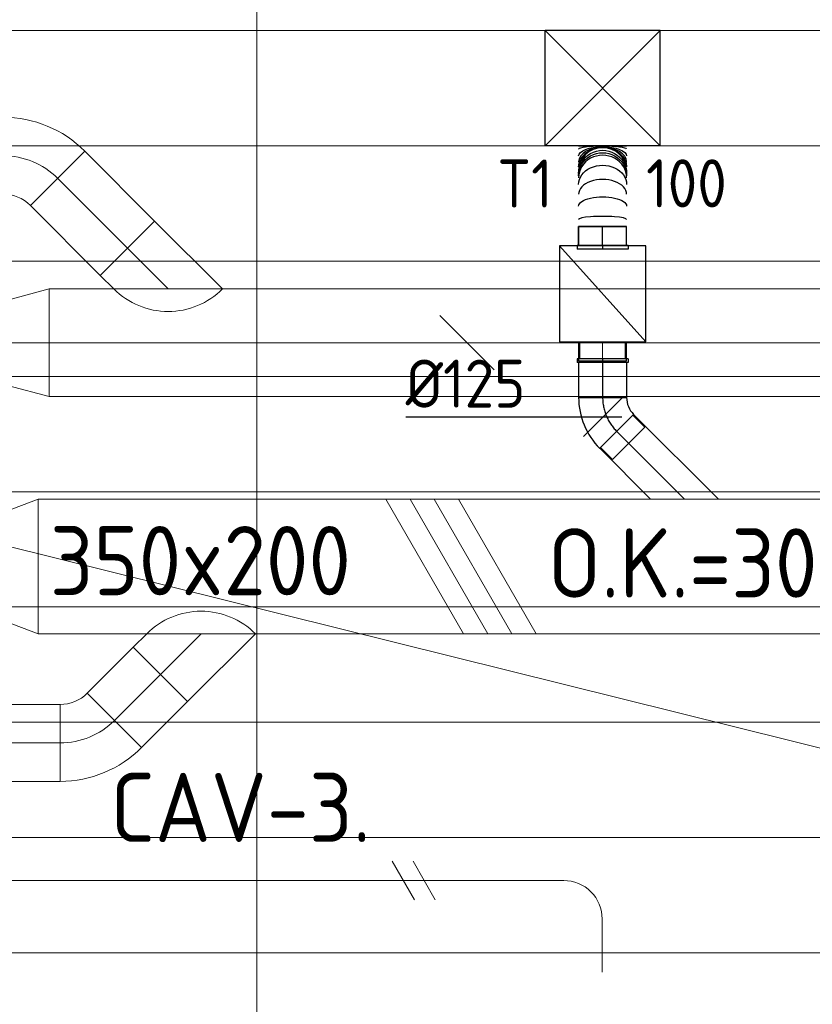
# Model space of a CAD drawing. Header units: millimetres. Extents: x -75017 to 35076, y -1757 to 51354.
# Tile 31 of 41: x -60738 to -58674, y 46312 to 48874. Entities that reach past the tile are written whole.
import ezdxf
from ezdxf.enums import TextEntityAlignment as Align

# ---------------------------------------------------------------- set-up
doc = ezdxf.new("R2010")
doc.units = ezdxf.units.MM
doc.header["$LTSCALE"] = 50
doc.linetypes.add('CENTER2', pattern=[28.575, 19.05, -3.175, 3.175, -3.175])
for name, color, linetype in [('4plfd', 254, 'Continuous'), ('WL570---_TOEVOER', 200, 'Continuous'), ('WL570---_TOEVOER_HL', 1, 'Continuous'), ('WL570---_TOEVOER_RST', 200, 'Continuous'), ('WL570---_TOEVOER_RST_HL', 1, 'Continuous'), ('WM570---_TOEVOER', 2, 'Continuous'), ('WM570---_TOEVOER_PR', 2, 'Continuous'), ('WM570---_TOEVOER_RST_PR', 1, 'Continuous')]:
    doc.layers.add(name, color=color, linetype=linetype)
for name, color, linetype, lineweight in [('WL570---_BESTAAND-HARTLIJN', 161, 'Continuous', 0), ('WL570---_BESTAAND-MAATVOERING', 160, 'Continuous', 0), ('WL570---_BESTAAND-RETOUR', 100, 'Continuous', 0), ('WL570---_BESTAAND-TOEVOER', 200, 'Continuous', 0), ('WL570---_DEMONTEREN', 10, 'Continuous', 0)]:
    doc.layers.add(name, color=color, linetype=linetype, lineweight=lineweight)
doc.layers.get('WL570---_DEMONTEREN').off()
doc.styles.add('BURO-025', font='ISO96.shx', dxfattribs={"height": 125})
doc.styles.add('ISO', font='ISO', dxfattribs={"height": 162})
doc.styles.add('MAATVOERING', font='ISO')

# ---------------------------------------------------------------- blocks, each defined once
blk = doc.blocks.new('OSV28022401040G')
blk.add_lwpolyline([(0, -140), (104.5, -112), (104.5, 112), (0, 140)], close=True)
at = {"layer": 'WL570---_BESTAAND-HARTLIJN'}
blk.add_line((0, 0), (104.5, 0), dxfattribs=at)
blk = doc.blocks.new('VV235020020020002000G')
blk.add_lwpolyline([(0, -175), (200, -100), (200, 100), (0, 175)], close=True)
at = {"invisible_edges": 15}
blk.add_3dface([(0, -175), (200, -100), (200, 100), (0, 175)], dxfattribs=at)
blk = doc.blocks.new('KARO')
for p, q in [((1, 0.5), (0, 0.5)), ((0, -0.5), (1, -0.5))]:
    blk.add_line(p, q)
at = {"invisible_edges": 15}
blk.add_3dface([(0, 0.5), (0, -0.5), (1, -0.5), (1, 0.5)], dxfattribs=at)
at = {"layer": 'WL570---_BESTAAND-HARTLIJN'}
blk.add_line((0, 0), (1, 0), dxfattribs=at)
blk = doc.blocks.new('OBO20000045H')
blk.add_lwpolyline([(100, -82.8, 0.198912), (12.1, 129.3), (-129.3, -12.1, -0.198912), (-100, -82.8)], format="xyb", close=True)
at = {"invisible_edges": 15}
for points in [[(-123.4, -18.6), (29.8, 110), (12.1, 129.3), (-129.3, -12.1)], [(-118.1, -25.5), (45.7, 89.2), (29.8, 110), (-123.4, -18.6)], [(-113.4, -32.8), (59.8, 67.2), (45.7, 89.2), (-118.1, -25.5)], [(-109.4, -40.6), (71.9, 43.9), (59.8, 67.2), (-113.4, -32.8)], [(-106, -48.6), (81.9, 19.8), (71.9, 43.9), (-109.4, -40.6)], [(-103.4, -57), (89.8, -5.2), (81.9, 19.8), (-106, -48.6)], [(-101.5, -65.5), (95.4, -30.7), (89.8, -5.2), (-103.4, -57)], [(-100.4, -74.1), (98.9, -56.7), (95.4, -30.7), (-101.5, -65.5)], [(-100, -82.8), (100, -82.8), (98.9, -56.7), (-100.4, -74.1)]]:
    blk.add_3dface(points, dxfattribs=at)
at = {"layer": 'WL570---_BESTAAND-HARTLIJN'}
blk.add_arc((-200, -82.8), 200, 0, 45, dxfattribs=at)
blk = doc.blocks.new('OZA2500200045R')
blk.add_lwpolyline([(141.4, 0), (176.8, 35.4), (35.4, 176.8), (-141.4, 0)])
at = {"layer": 'WL570---_BESTAAND-HARTLIJN'}
blk.add_line((0, 0), (106.1, 106.1), dxfattribs=at)
at = {"layer": 'WL570---_BESTAAND-RETOUR'}
blk.add_arc((0, 141.4), 200, 225, 315, dxfattribs=at)
blk = doc.blocks.new('OBO10000090H')
blk.add_lwpolyline([(50, -100, 0.414214), (-100, 50), (-100, -50, -0.414214), (-50, -100)], format="xyb", close=True)
at = {"invisible_edges": 15}
for points in [[(-91.3, -50.8), (-74, 47.7), (-100, 50), (-100, -50)], [(-82.9, -53), (-48.7, 41), (-74, 47.7), (-91.3, -50.8)], [(-75, -56.7), (-25, 29.9), (-48.7, 41), (-82.9, -53)], [(-67.9, -61.7), (-3.6, 14.9), (-25, 29.9), (-75, -56.7)], [(-61.7, -67.9), (14.9, -3.6), (-3.6, 14.9), (-67.9, -61.7)], [(-56.7, -75), (29.9, -25), (14.9, -3.6), (-61.7, -67.9)], [(-53, -82.9), (41, -48.7), (29.9, -25), (-56.7, -75)], [(-50.8, -91.3), (47.7, -74), (41, -48.7), (-53, -82.9)], [(-50, -100), (50, -100), (47.7, -74), (-50.8, -91.3)]]:
    blk.add_3dface(points, dxfattribs=at)
at = {"layer": 'WL570---_BESTAAND-HARTLIJN'}
blk.add_arc((-100, -100), 100, 0, 90, dxfattribs=at)
blk = doc.blocks.new('MVLINE')
blk.add_line((35.4, -35.4), (-35.4, 35.4))
blk = doc.blocks.new('KARH')
for p, q in [((1, 0.5), (0, 0.5)), ((0, -0.5), (1, -0.5))]:
    blk.add_line(p, q)
at = {"invisible_edges": 15}
blk.add_3dface([(0, 0.5), (0, -0.5), (1, -0.5), (1, 0.5)], dxfattribs=at)
blk = doc.blocks.new('OZA2800200045L')
blk.add_lwpolyline([(-141.4, 0), (-176.8, 35.4), (-35.4, 176.8), (141.4, 0)])
at = {"layer": 'WL570---_BESTAAND-HARTLIJN'}
blk.add_line((0, 0), (-106.1, 106.1), dxfattribs=at)
at = {"layer": 'WL570---_BESTAAND-RETOUR'}
blk.add_arc((0, 141.4), 200, 225, 315, dxfattribs=at)
blk = doc.blocks.new('UISO')
for p, q in [((0, 0.18), (1, 0.7574)), ((0, 0), (1, 0.5774))]:
    blk.add_line(p, q)
at = {"layer": 'WL570---_BESTAAND-TOEVOER'}
for p, q in [((0, 0.36), (1, 0.9374)), ((0, -0.18), (1, 0.3974))]:
    blk.add_line(p, q, dxfattribs=at)
blk = doc.blocks.new('VBX1251250012525000')
blk.add_lwpolyline([(50, -112.5), (300, -112.5), (300, 112.5), (50, 112.5)], close=True)
for points in [[(50, 62.5), (0, 62.5), (0, -62.5), (50, -62.5)], [(300, -62.5), (350, -62.5), (350, 62.5), (300, 62.5)]]:
    blk.add_lwpolyline(points)
at = {"layer": 'WL570---_BESTAAND-HARTLIJN'}
blk.add_line((300, 0), (350, 0), dxfattribs=at)
at = {"layer": 'WL570---_BESTAAND-TOEVOER'}
blk.add_line((50, -112.5), (300, 112.5), dxfattribs=at)
blk = doc.blocks.new('*U261')
at = {"color": 0, "ltscale": 10}
for p, q in [((-5, 66.5, -2700), (5, 66.5, -2700)), ((-5, 66.5, -2700), (-5, -66.5, -2700)), ((-5, 66.5, -2700), (-5, -66.5, -2700)), ((5, 66.5, -2700), (5, -66.5, -2700)), ((5, 66.5, -2700), (5, -66.5, -2700)), ((-5, -66.5, -2700), (5, -66.5, -2700))]:
    blk.add_line(p, q, dxfattribs=at)
at = {"layer": 'WL570---_TOEVOER_HL', "linetype": 'CENTER2'}
blk.add_line((-5, 0, -2700), (5, 0, -2700), dxfattribs=at)
at = {"layer": 'WM570---_TOEVOER_PR', "color": 2, "style": 'BURO-025'}
blk.add_attdef('POSNR', text='', height=250, dxfattribs=at).set_placement((0, 0), align=Align.MIDDLE)
blk = doc.blocks.new('Block plafond 7e noord')
at = {"color": 8, "linetype": 'Continuous', "lineweight": 13}
for p, q in [((13050, -150), (13050, -7050)), ((150, -1350), (22347.2, -1350)), ((150, -1650), (22347.2, -1650)), ((150, -1950), (22347.2, -1950)), ((150, -1950), (22347.2, -1950)), ((150, -2250), (22347.2, -2250)), ((150, -2550), (22347.2, -2550)), ((150, -2850), (22347.2, -2850)), ((150, -3150), (22347.2, -3150)), ((150, -3450), (22347.2, -3450)), ((150, -3750), (22347.2, -3750))]:
    blk.add_line(p, q, dxfattribs=at)
at = {"layer": '4plfd', "linetype": 'Continuous', "lineweight": 18, "flags": 128}
blk.add_lwpolyline([(15090.2, -5799.8), (15095.2, -5799.9, 0.465532), (16082.1, -4670.6), (16075.8, -4629.7), (15914.9, -3564.8), (12379.6, -2686.2), (12379.6, -2686.2), (11921.1, -4555.5), (11615.9, -5799.7)], format="xyb", close=True, dxfattribs=at)
blk = doc.blocks.new('*U451')
at = {"color": 0, "ltscale": 10}
for p, q in [((150, 150, -2500), (-150, 150, -2500)), ((-150, -150, -2500), (-150, 150, -2500)), ((150, -150, -2500), (-150, 150, -2500)), ((-150, -150, -2500), (150, 150, -2500)), ((150, -150, -2500), (150, 150, -2500)), ((150, -150, -2500), (-150, -150, -2500))]:
    blk.add_line(p, q, dxfattribs=at)
at = {"layer": 'WL570---_TOEVOER_RST_HL', "linetype": 'CENTER2'}
blk.add_circle((0, 0, -2500), 0.075, dxfattribs=at)
at = {"layer": 'WL570---_TOEVOER_RST', "color": 2, "style": 'BURO-025'}
for tag in ['MC', 'Q']:
    blk.add_attdef(tag, text='', height=125, dxfattribs=at).set_placement((0, 0), align=Align.MIDDLE)
at = {"layer": 'WM570---_TOEVOER_RST_PR', "color": 2, "style": 'BURO-025'}
blk.add_attdef('POSNR', text='', height=125, dxfattribs=at).set_placement((0, 0), align=Align.MIDDLE)
blk = doc.blocks.new('*U518')
at = {"color": 0, "ltscale": 10}
for p, q in [((-5, 59.375, -2700), (-49.3, 59.375, -2700)), ((-49.3, -59.375, -2700), (-49.3, 59.375, -2700)), ((-5, 66.5, -2700), (5, 66.5, -2700)), ((-5, 66.5, -2700), (-5, -66.5, -2700)), ((-5, 66.5, -2700), (-5, -66.5, -2700)), ((5, 66.5, -2700), (5, -66.5, -2700)), ((5, 66.5, -2700), (5, -66.5, -2700)), ((-5, -59.375, -2700), (-49.3, -59.375, -2700)), ((-5, -66.5, -2700), (5, -66.5, -2700))]:
    blk.add_line(p, q, dxfattribs=at)
at = {"layer": 'WL570---_TOEVOER_HL', "linetype": 'CENTER2'}
blk.add_line((-5, 0, -2700), (5, 0, -2700), dxfattribs=at)
at = {"layer": 'WM570---_TOEVOER_PR', "color": 2, "style": 'BURO-025'}
blk.add_attdef('POSNR', text='', height=125, dxfattribs=at).set_placement((0, 0), align=Align.MIDDLE)
blk = doc.blocks.new('*U519')
at = {"color": 0, "ltscale": 10}
for p, q in [((4.3, 62.5, -2700), (94.8, 62.5, -2700)), ((94.8, 62.5, -2700), (94.8, -62.5, -2700)), ((4.3, -62.5, -2700), (94.8, -62.5, -2700))]:
    blk.add_line(p, q, dxfattribs=at)
at = {"layer": 'WL570---_TOEVOER_HL', "linetype": 'CENTER2'}
blk.add_line((0, 0, -2700), (94.8, 0, -2700), dxfattribs=at)
at = {"layer": 'WM570---_TOEVOER_PR', "color": 2, "style": 'BURO-025'}
blk.add_attdef('POSNR', text='', height=125, dxfattribs=at).set_placement((0, 0), align=Align.MIDDLE)
blk = doc.blocks.new('*U520')
at = {"color": 0, "ltscale": 10}
for p, q in [((-5.4, 78.6, -2700), (26, 109.9, -2700)), ((26, 109.9, -2700), (109.9, 26, -2700)), ((-7.6, 80.8, -2700), (80.8, -7.6, -2700)), ((-5.4, 78.6, -2700), (78.6, -5.4, -2700)), ((-51.8, -62.5, -2700), (-51.8, 62.5, -2700)), ((78.6, -5.4, -2700), (109.9, 26, -2700))]:
    blk.add_line(p, q, dxfattribs=at)
for radius in [62.6, 187.6]:
    blk.add_arc((-51.8, 125.1, -2700), radius, 270, 315, dxfattribs=at)
at = {"layer": 'WL570---_TOEVOER_HL', "linetype": 'CENTER2'}
blk.add_arc((-51.8, 125.1, -2700), 125.1, 270, 315, dxfattribs=at)
at = {"layer": 'WM570---_TOEVOER_PR', "color": 2, "style": 'BURO-025'}
blk.add_attdef('POSNR', text='', height=125, dxfattribs=at).set_placement((0, 0), align=Align.MIDDLE)
blk = doc.blocks.new('*U521')
at = {"color": 0, "ltscale": 10}
for p, q in [((0, 62.5, -2700), (49.3, 62.5, -2700)), ((0, -62.5, -2700), (0, 62.5, -2700)), ((49.3, 62.5, -2700), (49.3, -62.5, -2700)), ((0, -62.5, -2700), (49.3, -62.5, -2700))]:
    blk.add_line(p, q, dxfattribs=at)
at = {"layer": 'WL570---_TOEVOER_HL', "linetype": 'CENTER2'}
blk.add_line((0, 0, -2700), (49.3, 0, -2700), dxfattribs=at)
at = {"layer": 'WM570---_TOEVOER_PR', "color": 2, "style": 'BURO-025'}
blk.add_attdef('POSNR', text='', height=125, dxfattribs=at).set_placement((0, 0), align=Align.MIDDLE)
blk = doc.blocks.new('*U522')
at = {"color": 0, "ltscale": 10}
for p, q in [((0, -62.5, -2700), (0, 62.5, -2700)), ((209.7, 62.5, -2700), (209.7, -62.5, -2700))]:
    blk.add_line(p, q, dxfattribs=at)
for centre, major_axis, ratio, start_param, end_param in [((18, 0, -2700), (0, -62.5), 0.132202, 0, 3.141593), ((83.7, 0, -2700), (0, -62.5), 0.616217, 0, 3.141593), ((126.9, 0, -2700), (0, -62.5), 0.933783, 0, 3.141593), ((146.3, 0, -2700), (0, 62.5), 0.933783, 3.141593, 6.283185), ((167.9, 0, -2700), (0, 62.5), 0.616217, 3.141593, 6.283185), ((200.8, 0, -2700), (0, 62.5), 0.132202, 3.141593, 6.283185)]:
    blk.add_ellipse(centre, major_axis=major_axis, ratio=ratio, start_param=start_param, end_param=end_param, dxfattribs=at)
at = {"color": 0, "ltscale": 10, "extrusion": (0, 0, -1)}
for centre, major_axis, ratio, start_param, end_param in [((52.7, 0, -2700), (0, 62.5), 0.387522, 0, 3.141593), ((109.1, 0, -2700), (0, 62.5), 0.802572, 0, 3.141593), ((131.5, 0, -2700), (0, 62.5), 0.96731, 0, 3.141593), ((137.7, 0, -2700), (0, 62.5), 0.96731, 0, 3.141593), ((155.2, 0, -2700), (0, -62.5), 0.802572, 3.141593, 6.283185), ((183.4, 0, -2700), (0, -62.5), 0.387522, 3.141593, 6.283185)]:
    blk.add_ellipse(centre, major_axis=major_axis, ratio=ratio, start_param=start_param, end_param=end_param, dxfattribs=at)
at = {"layer": 'WM570---_TOEVOER_PR', "color": 2, "style": 'BURO-025'}
blk.add_attdef('POSNR', text='', height=125, dxfattribs=at).set_placement((0, 0), align=Align.MIDDLE)
blk = doc.blocks.new('*U523')
at = {"layer": 'WM570---_TOEVOER', "color": 0, "ltscale": 10}
for p, q in [((-50, -50), (50, 50)), ((50, 0), (-512.8, 0))]:
    blk.add_line(p, q, dxfattribs=at)
at = {"layer": 'WM570---_TOEVOER', "color": 0, "style": 'BURO-025'}
blk.add_text('%%c125', height=125, dxfattribs=at).set_placement((-512.8, 25))

msp = doc.modelspace()

# ---------------------------------------------------------------- linework, layer by layer
at = {"layer": 'WL570---_TOEVOER'}
for p, q in [((-59227.5, 47758.7), (-59139.1, 47847)), ((-59139.1, 47847), (-58918.3, 47626.3)), ((-59227.5, 47758.7), (-59095.1, 47626.3))]:
    msp.add_line(p, q, dxfattribs=at)
at = {"layer": 'WL570---_TOEVOER_HL', "linetype": 'CENTER2'}
msp.add_line((-59183.3, 47802.9), (-59006.7, 47626.3), dxfattribs=at)

# ---------------------------------------------------------------- block references
msp.add_blockref('Block plafond 7e noord', (-73170, 50195.8))
at = {"layer": 'WL570---_BESTAAND-MAATVOERING', "xscale": 2, "yscale": 2, "zscale": 2}
msp.add_blockref('MVLINE', (-59573, 48033.4), dxfattribs=at)
at = {"layer": 'WL570---_BESTAAND-RETOUR'}
for name, p, rotation in [('OBO20000045H', (-60697.9, 48520.2), 44.99999999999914), ('OSV28022401040G', (-60661.3, 48033.4), 180.000000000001)]:
    msp.add_blockref(name, p, dxfattribs=dict(at, rotation=rotation))
for p, xscale, yscale, zscale, rotation in [((-60639.3, 48461.6), 257.4751347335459, 200, 200, 314.9999999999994), ((-56967.5, 48033.4), 3693.756150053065, 280, 280, 180.0000000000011)]:
    msp.add_blockref('KARO', p, dxfattribs=dict(at, xscale=xscale, yscale=yscale, zscale=zscale, rotation=rotation))
msp.add_blockref('OZA2800200045L', (-60351.2, 48173.4), dxfattribs=at)
at = {"layer": 'WL570---_BESTAAND-TOEVOER'}
for name, p, rotation in [('VV235020020020002000G', (-60689.6, 47451.3), 180.000000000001), ('OZA2500200045R', (-60265.5, 47276.3), 180.000000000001), ('OBO20000045H', (-60549.8, 46992), 270.000000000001)]:
    msp.add_blockref(name, p, dxfattribs=dict(at, rotation=rotation))
at = {"layer": 'WL570---_BESTAAND-TOEVOER', "xscale": 2516.303656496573, "yscale": 350, "zscale": 200}
msp.add_blockref('KARH', (-60689.6, 47451.3), dxfattribs=at)
at = {"layer": 'WL570---_BESTAAND-TOEVOER'}
for name, p, xscale, yscale, zscale, rotation in [('UISO', (-59456.1, 47276.3), 350, 350, 350, 90), ('KARO', (-60491.2, 47050.5), 169.1968449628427, 200, 200, 45.00000000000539), ('KARO', (-60632.6, 46992), 160.6047807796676, 200, 200, 180.000000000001)]:
    msp.add_blockref(name, p, dxfattribs=dict(at, xscale=xscale, yscale=yscale, zscale=zscale, rotation=rotation))
at = {"layer": 'WL570---_DEMONTEREN', "xscale": 1511.973355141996, "yscale": 100, "zscale": 100}
msp.add_blockref('KARO', (-60833.1, 46633.9), dxfattribs=at)
at = {"layer": 'WL570---_DEMONTEREN', "yscale": 100, "zscale": 100}
for name, p, xscale, rotation in [('UISO', (-59749.6, 46683.9), 100, 270), ('KARO', (-59221.1, 46395.3), -138.5896735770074, 270.000000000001)]:
    msp.add_blockref(name, p, dxfattribs=dict(at, xscale=xscale, rotation=rotation))
at = {"layer": 'WL570---_DEMONTEREN', "xscale": -1, "rotation": 270.000000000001}
msp.add_blockref('OBO10000090H', (-59221.1, 46633.9), dxfattribs=at)
at = {"layer": 'WL570---_TOEVOER'}
for name, p, rotation in [('*U522', (-59219.9, 48336.1, 2700), 90), ('VBX1251250012525000', (-59219.9, 48336.1), 270.000000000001), ('*U521', (-59219.9, 48286.8, 2700), 90), ('*U261', (-59219.9, 48281.8, 2700), 270), ('*U518', (-59219.9, 47986.8, 2700), 270), ('*U519', (-59219.9, 47986.1, 2700), 270), ('*U520', (-59219.9, 47839.5, 2700), 270)]:
    msp.add_blockref(name, p, dxfattribs=dict(at, rotation=rotation))
at = {"layer": 'WL570---_TOEVOER_RST'}
ref = msp.add_blockref('*U451', (-59219.9, 48695.8, 2500), dxfattribs=at)
ref.add_attrib('Q', '100', (-59106.6, 48385.8), dxfattribs={"color": 2, "height": 125, "style": 'BURO-025'})
ref.add_attrib('MC', 'T1', (-59494.4, 48385.4), dxfattribs={"color": 2, "height": 125, "style": 'BURO-025'})
at = {"layer": 'WM570---_TOEVOER'}
msp.add_blockref('*U523', (-59219.9, 47839.5, 2700), dxfattribs=at)

# ---------------------------------------------------------------- texts
at = {"layer": 'WL570---_BESTAAND-MAATVOERING'}
for s, style, p in [('350x200', 'MAATVOERING', (-60659.4, 47376.4)), ('O.K.=3050+VL.', 'ISO', (-59362.7, 47370.3)), ('CAV-3.', 'MAATVOERING', (-60501.7, 46734.3))]:
    msp.add_text(s, height=180, dxfattribs=dict(at, style=style)).set_placement(p)

doc.saveas('drawing.dxf')
